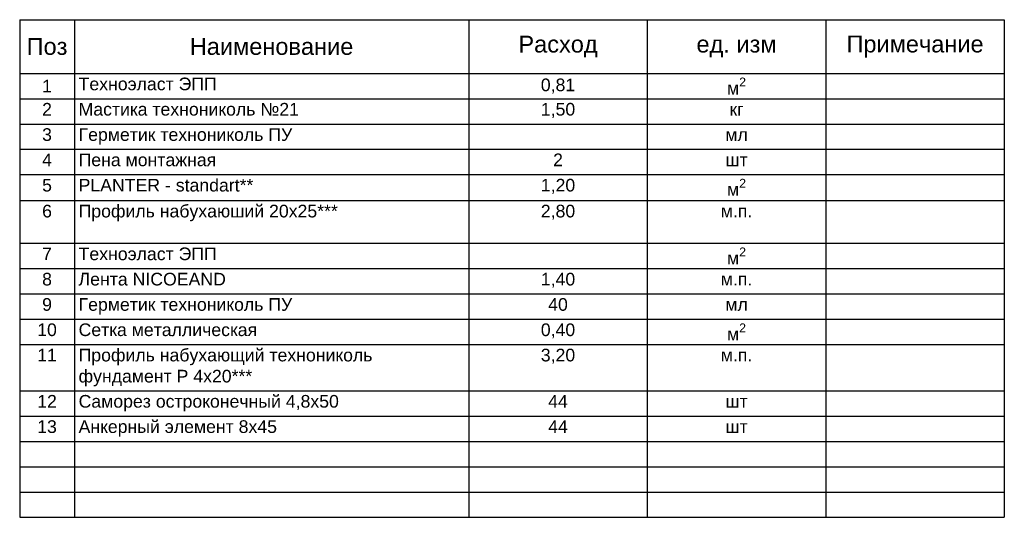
# Model space of a CAD drawing. Header units: millimetres. Extents: x 376598 to 1249954, y -318491 to -22134.
# Tile 86 of 256: x 519439 to 526444, y -99877 to -96338. Entities that reach past the tile are written whole.
import ezdxf

# ---------------------------------------------------------------- set-up
doc = ezdxf.new("R2010")
doc.units = ezdxf.units.MM
doc.layers.add('РАЗМЕРЫ', color=1, linetype='Continuous', lineweight=9)
doc.styles.get("Standard").update_dxf_attribs({"font": 'arial.ttf'})

# ---------------------------------------------------------------- blocks, each defined once
blk = doc.blocks.new('*T3889')
at = {"layer": 'РАЗМЕРЫ', "color": 0, "linetype": 'ByBlock', "lineweight": -2, "transparency": 16777216}
for p, q in [((0, 0), (7004.8, 0)), ((0, 0), (0, -3539.4)), ((389, 0), (389, -3539.4)), ((3194.8, 0), (3194.8, -3539.4)), ((4464.8, 0), (4464.8, -3539.4)), ((5734.8, 0), (5734.8, -3539.4)), ((7004.8, 0), (7004.8, -3539.4)), ((0, -382), (7004.8, -382)), ((0, -562), (7004.8, -562)), ((0, -742), (7004.8, -742)), ((0, -922), (7004.8, -922)), ((0, -1102), (7004.8, -1102)), ((0, -1286.3), (7004.8, -1286.3)), ((0, -1590.4), (7004.8, -1590.4)), ((0, -1770.4), (7004.8, -1770.4)), ((0, -1950.4), (7004.8, -1950.4)), ((0, -2130.4), (7004.8, -2130.4)), ((0, -2310.4), (7004.8, -2310.4)), ((0, -2639.4), (7004.8, -2639.4)), ((0, -2819.4), (7004.8, -2819.4)), ((0, -2999.4), (7004.8, -2999.4)), ((0, -3179.4), (7004.8, -3179.4)), ((0, -3359.4), (7004.8, -3359.4)), ((0, -3539.4), (7004.8, -3539.4))]:
    blk.add_line(p, q, dxfattribs=at)
at = {"layer": 'РАЗМЕРЫ', "color": 0, "lineweight": 0, "transparency": 16777216}
for s, insert, char_height, width, attachment_point in [('Поз', (194.5, -191), 120, 329.048, 5), ('Наименование', (1791.9, -191), 120, 2745.773, 5), ('Расход', (3829.8, -191), 120, 1210, 5), ('Примечание', (6369.8, -191), 120, 1210, 5), ('ед. изм', (5099.8, -191), 120, 1210, 5), ('1', (194.5, -472), 90, 329.048, 5), ('Техноэласт ЭПП', (419, -412), 90, 2745.773, 1), ('0,81', (3829.8, -472), 90, 1210, 5), ('\\A1;м{\\H0.7x;\\S2^ ;}', (5099.8, -472), 90, 1210, 5), ('2', (194.5, -592), 90, 329.048, 2), ('Мастика технониколь №21', (419, -592), 90, 2745.773, 1), ('1,50', (3829.8, -592), 90, 1210, 2), ('кг', (5099.8, -592), 90, 1210, 2), ('3', (194.5, -772), 90, 329.048, 2), ('Герметик технониколь ПУ', (419, -772), 90, 2745.773, 1), ('мл', (5099.8, -772), 90, 1210, 2), ('4', (194.5, -952), 90, 329.048, 2), ('Пена монтажная', (419, -952), 90, 2745.773, 1), ('2', (3829.8, -952), 90, 1210, 2), ('шт', (5099.8, -952), 90, 1210, 2), ('5', (194.5, -1132), 90, 329.048, 2), ('PLANTER - standart**', (419, -1132), 90, 2745.773, 1), ('1,20', (3829.8, -1132), 90, 1210, 2), ('\\A1;м{\\H0.7x;\\S2^ ;}', (5099.8, -1132), 90, 1210, 2), ('6', (194.5, -1316.3), 90, 329.048, 2), ('Профиль набухаюший 20х25***', (419, -1316.3), 90, 2745.773, 1), ('2,80', (3829.8, -1316.3), 90, 1210, 2), ('м.п.', (5099.8, -1316.3), 90, 1210, 2), ('7', (194.5, -1620.4), 90, 329.048, 2), ('Техноэласт ЭПП', (419, -1620.4), 90, 2745.773, 1), ('\\A1;м{\\H0.7x;\\S2^ ;}', (5099.8, -1620.4), 90, 1210, 2), ('8', (194.5, -1800.4), 90, 329.048, 2), ('Лента NICOEAND', (419, -1800.4), 90, 2745.773, 1), ('1,40', (3829.8, -1800.4), 90, 1210, 2), ('м.п.', (5099.8, -1800.4), 90, 1210, 2), ('9', (194.5, -1980.4), 90, 329.048, 2), ('Герметик технониколь ПУ', (419, -1980.4), 90, 2745.773, 1), ('40', (3829.8, -1980.4), 90, 1210, 2), ('мл', (5099.8, -1980.4), 90, 1210, 2), ('10', (194.5, -2160.4), 90, 329.048, 2), ('Сетка металлическая', (419, -2160.4), 90, 2745.773, 1), ('0,40', (3829.8, -2160.4), 90, 1210, 2), ('\\A1;м{\\H0.7x;\\S2^ ;}', (5099.8, -2160.4), 90, 1210, 2), ('11', (194.5, -2340.4), 90, 329.048, 2), ('Профиль набухающий технониколь фундамент Р 4х20***', (419, -2340.4), 90, 2745.773, 1), ('3,20', (3829.8, -2340.4), 90, 1210, 2), ('м.п.', (5099.8, -2340.4), 90, 1210, 2), ('Саморез остроконечный 4,8х50', (419, -2669.4), 90, 2745.773, 1), ('12', (194.5, -2669.4), 90, 329.048, 2), ('44', (3829.8, -2669.4), 90, 1210, 2), ('шт', (5099.8, -2669.4), 90, 1210, 2), ('13', (194.5, -2849.4), 90, 329.048, 2), ('Анкерный элемент 8х45', (419, -2849.4), 90, 2745.773, 1), ('44', (3829.8, -2849.4), 90, 1210, 2), ('шт', (5099.8, -2849.4), 90, 1210, 2)]:
    blk.add_mtext(s, dxfattribs=dict(at, insert=insert, char_height=char_height, width=width, attachment_point=attachment_point))

msp = doc.modelspace()

# ---------------------------------------------------------------- block references
msp.add_blockref('*T3889', (519439, -96337.5))

doc.saveas('drawing.dxf')
